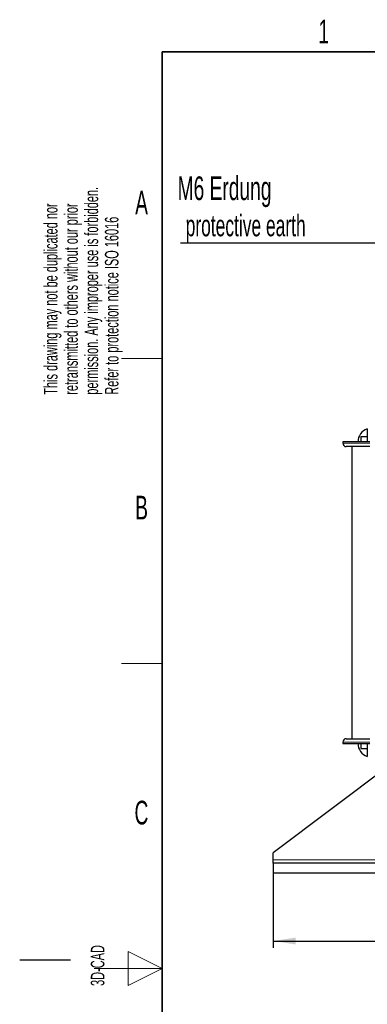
# Model space of a CAD drawing. Header units: millimetres. Extents: x 5 to 418, y 2 to 292.
# Tile 9 of 40: x 5 to 56, y 142 to 287. Entities that reach past the tile are written whole.
import ezdxf

# ---------------------------------------------------------------- set-up
doc = ezdxf.new("R2010")
doc.units = ezdxf.units.MM
doc.layers.add('SLD-0', color=7, linetype='Continuous')
doc.styles.add('SLDTEXTSTYLE0', font='TXT', dxfattribs={"width": 0.605})
doc.dimstyles.new('SLDDIMSTYLE0', dxfattribs={"dimtxt": 3.5, "dimasz": 3.302, "dimexe": 0, "dimexo": 0.0625, "dimgap": 0.875, "dimtad": 1, "dimlfac": 2, "dimrnd": 1e-09, "dimzin": 12, "dimdsep": 46, "dimtxsty": 'SLDTEXTSTYLE0', "dimsah": 1, "dimcen": 0.09, "dimadec": 0, "dimazin": 3, "dimtfac": 1, "dimtofl": 0, "dimtmove": 0, "dimatfit": 3, "dimfxl": 1, "dimfrac": 2, "dimtolj": 1, "dimtzin": 12, "dimarcsym": 0})

# ---------------------------------------------------------------- blocks, each defined once
blk = doc.blocks.new('SW_NOTE_0_1')
at = {"layer": 'SLD-0', "color": 0, "char_height": 2, "attachment_point": 1, "rotation": 90, "style": 'SLDTEXTSTYLE0'}
for s, insert in [('permission. Any improper use is forbidden.', (3.42, 0)), ('retransmitted to others without our prior', (0.42, 0)), ('This drawing may not be duplicated nor', (-2.58, 0)), ('Refer to protection notice ISO 16016', (6.42, 0))]:
    blk.add_mtext(s, dxfattribs=dict(at, insert=insert))
blk = doc.blocks.new('_D')
at = {"layer": 'SLD-0'}
for p, q in [((42.41, 161.31), (42.41, 150.31)), ((151.91, 161.31), (151.91, 150.31)), ((42.41, 151.31), (151.91, 151.31))]:
    blk.add_line(p, q, dxfattribs=at)
for points in [[(42.41, 151.31), (45.71, 150.8), (45.71, 151.81)], [(151.91, 151.31), (148.61, 151.81), (148.61, 150.8)]]:
    blk.add_solid(points, dxfattribs=at)
at = {"layer": 'SLD-0', "insert": (93.15, 155.82), "char_height": 3.5, "attachment_point": 1, "style": 'SLDTEXTSTYLE0'}
blk.add_mtext('219', dxfattribs=at)
blk = doc.blocks.new('SW_NOTE_0_15')
at = {"layer": 'SLD-0', "color": 0}
blk.add_line((-30.44, 0), (0, 0), dxfattribs=at)
at = {"layer": 'SLD-0', "color": 0, "attachment_point": 1, "style": 'SLDTEXTSTYLE0'}
for s, insert, char_height in [('M6 Erdung', (-30.85, 9.8), 3.5), ('protective earth', (-29.66, 4.14), 3.175)]:
    blk.add_mtext(s, dxfattribs=dict(at, insert=insert, char_height=char_height))

msp = doc.modelspace()

# ---------------------------------------------------------------- linework, layer by layer
at = {"color": 7, "linetype": 'Continuous', "lineweight": 25}
for p, q in [((56.2875, 226.8558), (56.288, 226.856)), ((56.2875, 226.856), (56.2875, 224.956)), ((56.2875, 225.706), (55.3125, 225.706)), ((55.3125, 225.706), (55.3125, 224.956)), ((56.6625, 224.956), (52.6625, 224.956)), ((52.6625, 224.956), (52.6625, 224.756)), ((53.9875, 224.256), (53.9875, 181.156)), ((52.6625, 180.656), (52.6625, 180.456)), ((52.6625, 180.456), (56.6625, 180.456)), ((55.3125, 180.456), (55.3125, 179.706)), ((56.2875, 180.456), (56.2875, 178.556)), ((55.3125, 179.706), (56.2875, 179.706)), ((59.6625, 177.306), (42.4125, 164.306)), ((56.288, 178.556), (56.2875, 178.5561)), ((42.4125, 163.306), (42.4125, 164.306)), ((42.4125, 162.806), (42.4125, 163.306)), ((151.9125, 162.806), (42.4125, 162.806)), ((42.4125, 162.806), (42.4125, 161.306)), ((151.9125, 161.306), (42.4125, 161.306))]:
    msp.add_line(p, q, dxfattribs=at)
at = {"color": 7, "linetype": 'Continuous', "lineweight": 18}
for p, q in [((56.6625, 224.756), (52.6625, 224.756)), ((52.6625, 180.656), (56.6625, 180.656)), ((90.8914, 163.306), (42.4125, 163.306))]:
    msp.add_line(p, q, dxfattribs=at)
at = {"color": 7, "linetype": 'Continuous', "lineweight": 25}
for centre, radius, start, end in [((56.9125, 224.956), 2, 108.209957, 180), ((53.1625, 224.756), 0.5, 180, 270), ((53.1625, 180.656), 0.5, 90, 180), ((56.9125, 180.456), 2, 180, 251.790043)]:
    msp.add_arc(centre, radius, start, end, dxfattribs=at)
for points in [[(56.6625, 224.256), (56.2223, 224.256), (55.545, 224.256), (54.7301, 224.256), (54.1694, 224.256), (53.7177, 224.256), (53.2812, 224.256), (53.2093, 224.256), (53.1625, 224.256)], [(53.1625, 181.156), (53.2093, 181.156), (53.2812, 181.156), (53.7177, 181.156), (54.1694, 181.156), (54.7301, 181.156), (55.545, 181.156), (56.2223, 181.156), (56.6625, 181.156)]]:
    msp.add_open_spline(points, degree=3, knots=[0, 0, 0, 0, 0.23945684, 0.36836066, 0.5, 0.63163934, 0.76054316, 1, 1, 1, 1], dxfattribs=at)
at = {"layer": 'SLD-0', "lineweight": 35}
for p, q in [((408, 282.5), (26, 282.5)), ((26, 282.5), (26, 12))]:
    msp.add_line(p, q, dxfattribs=at)
at = {"layer": 'SLD-0', "lineweight": 18}
for p, q in [((20, 237.25), (26, 237.25)), ((20, 192.25), (26, 192.25)), ((26, 147.25), (21, 149.75)), ((21, 149.75), (21, 144.75)), ((16, 147.25), (26, 147.25)), ((21, 144.75), (26, 147.25))]:
    msp.add_line(p, q, dxfattribs=at)
at = {"layer": 'SLD-0'}
msp.add_line((12.5, 148.5), (5, 148.5), dxfattribs=at)

# ---------------------------------------------------------------- block references
for name, p in [('SW_NOTE_0_1', (11.1564, 231.9088)), ('SW_NOTE_0_15', (59.1477, 254.3215))]:
    msp.add_blockref(name, p, dxfattribs=at)

# ---------------------------------------------------------------- texts
at = {"layer": 'SLD-0', "char_height": 3.5, "attachment_point": 2, "style": 'SLDTEXTSTYLE0'}
for s, insert in [('1', (49.8527, 287.243)), ('A', (22.9816, 262.0011)), ('B', (22.9816, 217.0011)), ('C', (22.9597, 172.0011))]:
    msp.add_mtext(s, dxfattribs=dict(at, insert=insert))
at = {"layer": 'SLD-0', "insert": (15.4939, 144.6806), "char_height": 2, "attachment_point": 1, "rotation": 90, "style": 'SLDTEXTSTYLE0'}
msp.add_mtext('3D-CAD', dxfattribs=at)

# ---------------------------------------------------------------- dimensions: what is measured, and where the dimension line sits
at = {"layer": 'SLD-0'}
dim = msp.add_linear_dim(base=(151.9125, 151.306), p1=(42.4125, 161.306), p2=(151.9125, 161.306), dimstyle='SLDDIMSTYLE0', dxfattribs=at)
dim.commit()
dim.dimension.update_dxf_attribs({"geometry": '_D', "text_midpoint": (97.1625, 151.306), "dimtype": 160})

doc.saveas('drawing.dxf')
